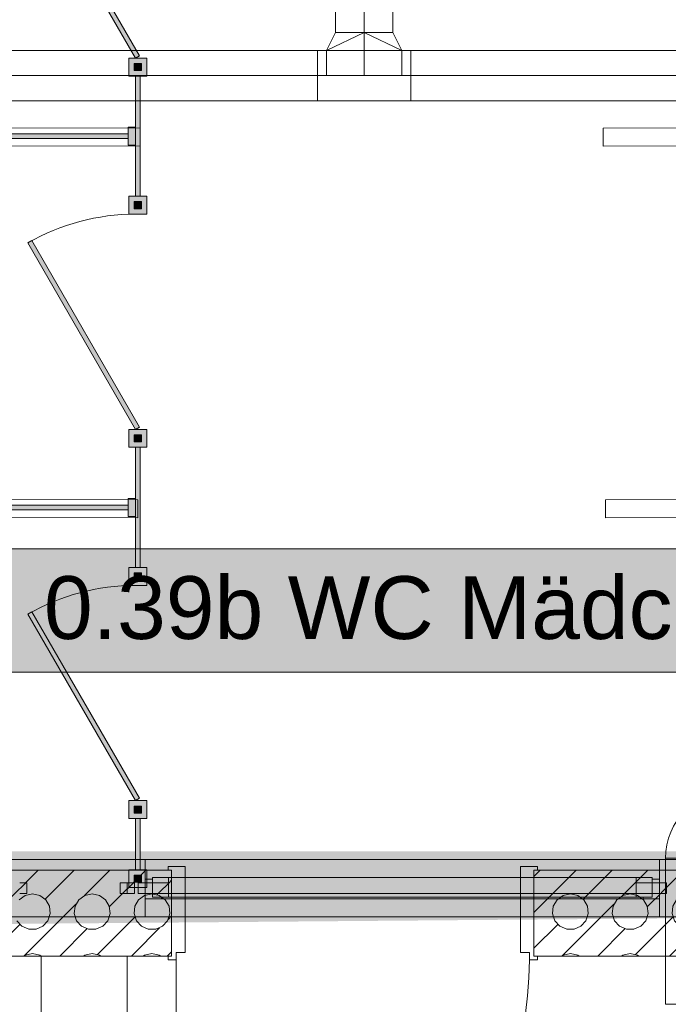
# Model space of a CAD drawing. Header units: metres. Extents: x -79 to 740, y -195 to 69.
# Tile 118 of 200: x 23.18 to 24.99, y 19.96 to 22.7. Entities that reach past the tile are written whole.
import ezdxf
from ezdxf.enums import TextEntityAlignment as Align

# ---------------------------------------------------------------- set-up
doc = ezdxf.new("R2010")
doc.units = ezdxf.units.M
doc.header["$MEASUREMENT"] = 0
doc.linetypes.add('STRICHPUNKT2', pattern=[12.7, 6.35, -3.175, 0, -3.175])
doc.linetypes.add('Wipeout_Contour', pattern=[1, 0, -1])
for name, color, linetype in [('10 Fassade', 7, 'Continuous'), ('10 Wand außen', 7, 'Continuous'), ('70 Entwässerung_Schmutzwasser', 7, 'Continuous'), ('70 Lüftung', 7, 'Continuous'), ('Abbruch_00 Linien_Kreise_Splines', 7, 'Continuous'), ('Abbruch_00 Schraffuren', 7, 'Continuous'), ('Neubau_10 Wand innen', 7, 'Continuous'), ('Neubau_50 Möblierung', 7, 'Continuous'), ('Neubau_80 Raum', 7, 'Continuous')]:
    doc.layers.add(name, color=color, linetype=linetype)
doc.styles.add('ERSTELLTER_STIL_1', font='ARIALN.TTF')
doc.styles.add('ERSTELLTER_STIL_3', font='arial.ttf')
doc.linetypes.add('Abbruch 1', pattern='A,0,[1,995_ARC_240 MEN_GR_EG_2607011.Shx,S=0.001984,R=0,X=0,Y=0],-0.25,0', length=0.25)

# ---------------------------------------------------------------- blocks, each defined once
blk = doc.blocks.new('WC Mädchen_0.39b_46_1', base_point=(35.1695, -12.0819))
at = {"layer": 'Neubau_80 Raum', "linetype": 'Continuous', "lineweight": 0, "true_color": 0x272a1c}
blk.add_hatch(color=250, dxfattribs=at).paths.add_polyline_path([(23.1038, 20.8841), (25.5543, 20.8841), (25.5543, 21.2279), (23.1038, 21.2279)])
at = {"layer": 'Neubau_80 Raum', "color": 7, "linetype": 'Continuous', "lineweight": 9, "flags": 128}
blk.add_lwpolyline([(23.1038, 20.8841), (25.5543, 20.8841), (25.5543, 21.2279), (23.1038, 21.2279)], close=True, dxfattribs=at)
at = {"layer": 'Neubau_80 Raum', "color": 7, "lineweight": 9, "style": 'ERSTELLTER_STIL_3'}
blk.add_attdef('stApartmentId', text='', height=0.175, dxfattribs=at).set_placement((24.329, 21.0645), align=Align.MIDDLE_CENTER)
at = {"layer": 'Neubau_80 Raum', "color": 7, "lineweight": 9}
for tag, height, style, p in [('DUMMY_850', 0.2, 'ERSTELLTER_STIL_1', (36.3867, -10.5422)), ('ROOM_NAME', 0.2, 'ERSTELLTER_STIL_1', (34.0514, -10.6014)), ('ROOM_NUMBER', 0.175, 'ERSTELLTER_STIL_3', (34.2161, -11.1523)), ('measuredNetAreaCode', 0.175, 'ERSTELLTER_STIL_3', (34.2161, -11.6679)), ('perimeterCode', 0.175, 'ERSTELLTER_STIL_3', (34.2161, -12.0116)), ('ceilingHeightCode', 0.175, 'ERSTELLTER_STIL_3', (34.2161, -12.3554)), ('measuredAreaCode', 0.175, 'ERSTELLTER_STIL_3', (34.2161, -12.6991)), ('DUMMY_851', 0.175, 'ERSTELLTER_STIL_3', (35.4127, -12.6991)), ('din277AreaCode', 0.175, 'ERSTELLTER_STIL_3', (35.3593, -13.0429)), ('DUMMY_852', 0.175, 'ERSTELLTER_STIL_3', (34.2161, -13.0429)), ('DUMMY_853', 0.175, 'ERSTELLTER_STIL_3', (34.2161, -13.3866)), ('DUMMY_854', 0.175, 'ERSTELLTER_STIL_3', (35.0255, -13.3866))]:
    blk.add_attdef(tag, text='', height=height, dxfattribs=dict(at, style=style)).set_placement(p, align=Align.TOP_LEFT)
blk = doc.blocks.new('*X631')
at = {"layer": 'Neubau_10 Wand innen', "color": 8, "linetype": 'Continuous', "lineweight": 9}
for p, q in [((23.0951, 20.1951), (23.2328, 20.3328)), ((23.252, 20.252), (23.3328, 20.3328)), ((23.3618, 20.2618), (23.4328, 20.3328)), ((23.5, 20.3), (23.5328, 20.3328)), ((23.4312, 20.2312), (23.5, 20.3)), ((23.5645, 20.2645), (23.6049, 20.3049)), ((23.1963, 20.2623), (23.1795, 20.2501)), ((23.2167, 20.2667), (23.1963, 20.2623)), ((23.237, 20.2623), (23.2167, 20.2667)), ((23.2538, 20.2501), (23.237, 20.2623)), ((23.363, 20.2623), (23.3462, 20.2501)), ((23.3833, 20.2667), (23.363, 20.2623)), ((23.4037, 20.2623), (23.3833, 20.2667)), ((23.4205, 20.2501), (23.4037, 20.2623)), ((23.5297, 20.2623), (23.5128, 20.2501)), ((23.55, 20.2667), (23.5297, 20.2623)), ((23.5703, 20.2623), (23.55, 20.2667)), ((23.5872, 20.2501), (23.5703, 20.2623)), ((23.1951, 20.0951), (23.3382, 20.2382)), ((23.2642, 20.2321), (23.2538, 20.2501)), ((23.2664, 20.2114), (23.2642, 20.2321)), ((23.3358, 20.2321), (23.3336, 20.2114)), ((23.3462, 20.2501), (23.3358, 20.2321)), ((23.4309, 20.2321), (23.4205, 20.2501)), ((23.4331, 20.2114), (23.4309, 20.2321)), ((23.5024, 20.2321), (23.5003, 20.2114)), ((23.5128, 20.2501), (23.5024, 20.2321)), ((23.5976, 20.2321), (23.5872, 20.2501)), ((23.5997, 20.2114), (23.5976, 20.2321)), ((23.26, 20.1917), (23.2664, 20.2114)), ((23.3336, 20.2114), (23.34, 20.1917)), ((23.4266, 20.1917), (23.4331, 20.2114)), ((23.5, 20.2), (23.5022, 20.2022)), ((23.5003, 20.2114), (23.5067, 20.1917)), ((23.5933, 20.1917), (23.5997, 20.2114)), ((23.5951, 20.1951), (23.6049, 20.2049)), ((23.0928, 20.0928), (23.1813, 20.1813)), ((23.1734, 20.1917), (23.1873, 20.1762)), ((23.1873, 20.1762), (23.2063, 20.1678)), ((23.2271, 20.1678), (23.2461, 20.1762)), ((23.2461, 20.1762), (23.26, 20.1917)), ((23.34, 20.1917), (23.3539, 20.1762)), ((23.3539, 20.1762), (23.3729, 20.1678)), ((23.3937, 20.1678), (23.4127, 20.1762)), ((23.3978, 20.0978), (23.5, 20.2)), ((23.4127, 20.1762), (23.4266, 20.1917)), ((23.5067, 20.1917), (23.5206, 20.1762)), ((23.5206, 20.1762), (23.5396, 20.1678)), ((23.5604, 20.1678), (23.5794, 20.1762)), ((23.5794, 20.1762), (23.5933, 20.1917)), ((23.2063, 20.1678), (23.2271, 20.1678)), ((23.2928, 20.0928), (23.3688, 20.1688)), ((23.3729, 20.1678), (23.3937, 20.1678)), ((23.5, 20.1), (23.5715, 20.1715)), ((23.5396, 20.1678), (23.5604, 20.1678)), ((23.1963, 20.0957), (23.1923, 20.0928)), ((23.2167, 20.1), (23.1963, 20.0957)), ((23.237, 20.0957), (23.2167, 20.1)), ((23.241, 20.0928), (23.237, 20.0957)), ((23.363, 20.0957), (23.359, 20.0928)), ((23.3833, 20.1), (23.363, 20.0957)), ((23.4037, 20.0957), (23.3833, 20.1)), ((23.4077, 20.0928), (23.4037, 20.0957)), ((23.4928, 20.0928), (23.5, 20.1)), ((23.5297, 20.0957), (23.5256, 20.0928)), ((23.55, 20.1), (23.5297, 20.0957)), ((23.5703, 20.0957), (23.55, 20.1)), ((23.5744, 20.0928), (23.5703, 20.0957)), ((23.5928, 20.0928), (23.6049, 20.1049))]:
    blk.add_line(p, q, dxfattribs=at)
blk = doc.blocks.new('*X632')
at = {"layer": 'Neubau_10 Wand innen', "color": 8, "linetype": 'Continuous', "lineweight": 9}
for p, q in [((24.6149, 20.3149), (24.6328, 20.3328)), ((24.6149, 20.2149), (24.7328, 20.3328)), ((24.752, 20.252), (24.8328, 20.3328)), ((24.8618, 20.2618), (24.9328, 20.3328)), ((25, 20.3), (25.0328, 20.3328)), ((25.0645, 20.2645), (25.1328, 20.3328)), ((25.0951, 20.1951), (25.2328, 20.3328)), ((25.252, 20.252), (25.3328, 20.3328)), ((25.3618, 20.2618), (25.4328, 20.3328)), ((25.5, 20.3), (25.5328, 20.3328)), ((25.5645, 20.2645), (25.6328, 20.3328)), ((24.9312, 20.2312), (25, 20.3)), ((25.4312, 20.2312), (25.5, 20.3)), ((25.5951, 20.1951), (25.6857, 20.2857)), ((24.6963, 20.2623), (24.6795, 20.2501)), ((24.7167, 20.2667), (24.6963, 20.2623)), ((24.737, 20.2623), (24.7167, 20.2667)), ((24.7538, 20.2501), (24.737, 20.2623)), ((24.863, 20.2623), (24.8462, 20.2501)), ((24.8833, 20.2667), (24.863, 20.2623)), ((24.9037, 20.2623), (24.8833, 20.2667)), ((24.9205, 20.2501), (24.9037, 20.2623)), ((25.0297, 20.2623), (25.0128, 20.2501)), ((25.05, 20.2667), (25.0297, 20.2623)), ((25.0703, 20.2623), (25.05, 20.2667)), ((25.0872, 20.2501), (25.0703, 20.2623)), ((25.1963, 20.2623), (25.1795, 20.2501)), ((25.2167, 20.2667), (25.1963, 20.2623)), ((25.237, 20.2623), (25.2167, 20.2667)), ((25.2538, 20.2501), (25.237, 20.2623)), ((25.363, 20.2623), (25.3462, 20.2501)), ((25.3833, 20.2667), (25.363, 20.2623)), ((25.4037, 20.2623), (25.3833, 20.2667)), ((25.4205, 20.2501), (25.4037, 20.2623)), ((25.5297, 20.2623), (25.5128, 20.2501)), ((25.55, 20.2667), (25.5297, 20.2623)), ((25.5703, 20.2623), (25.55, 20.2667)), ((25.5872, 20.2501), (25.5703, 20.2623)), ((24.6691, 20.2321), (24.6669, 20.2114)), ((24.6795, 20.2501), (24.6691, 20.2321)), ((24.6951, 20.0951), (24.8382, 20.2382)), ((24.7642, 20.2321), (24.7538, 20.2501)), ((24.7664, 20.2114), (24.7642, 20.2321)), ((24.8358, 20.2321), (24.8336, 20.2114)), ((24.8462, 20.2501), (24.8358, 20.2321)), ((24.9309, 20.2321), (24.9205, 20.2501)), ((24.9331, 20.2114), (24.9309, 20.2321)), ((25.0024, 20.2321), (25.0003, 20.2114)), ((25.0128, 20.2501), (25.0024, 20.2321)), ((25.0976, 20.2321), (25.0872, 20.2501)), ((25.0997, 20.2114), (25.0976, 20.2321)), ((25.1691, 20.2321), (25.1669, 20.2114)), ((25.1795, 20.2501), (25.1691, 20.2321)), ((25.1951, 20.0951), (25.3382, 20.2382)), ((25.2642, 20.2321), (25.2538, 20.2501)), ((25.2664, 20.2114), (25.2642, 20.2321)), ((25.3358, 20.2321), (25.3336, 20.2114)), ((25.3462, 20.2501), (25.3358, 20.2321)), ((25.4309, 20.2321), (25.4205, 20.2501)), ((25.4331, 20.2114), (25.4309, 20.2321)), ((25.5024, 20.2321), (25.5003, 20.2114)), ((25.5128, 20.2501), (25.5024, 20.2321)), ((25.5976, 20.2321), (25.5872, 20.2501)), ((25.5997, 20.2114), (25.5976, 20.2321)), ((25.6691, 20.2321), (25.6669, 20.2114)), ((25.6795, 20.2501), (25.6691, 20.2321)), ((25.6858, 20.2547), (25.6795, 20.2501)), ((24.6669, 20.2114), (24.6734, 20.1917)), ((24.76, 20.1917), (24.7664, 20.2114)), ((24.8336, 20.2114), (24.84, 20.1917)), ((24.9266, 20.1917), (24.9331, 20.2114)), ((25, 20.2), (25.0022, 20.2022)), ((25.0003, 20.2114), (25.0067, 20.1917)), ((25.0933, 20.1917), (25.0997, 20.2114)), ((25.1669, 20.2114), (25.1734, 20.1917)), ((25.26, 20.1917), (25.2664, 20.2114)), ((25.3336, 20.2114), (25.34, 20.1917)), ((25.4266, 20.1917), (25.4331, 20.2114)), ((25.5, 20.2), (25.5022, 20.2022)), ((25.5003, 20.2114), (25.5067, 20.1917)), ((25.5933, 20.1917), (25.5997, 20.2114)), ((25.6669, 20.2114), (25.6734, 20.1917)), ((24.6149, 20.1149), (24.6813, 20.1813)), ((24.6734, 20.1917), (24.6873, 20.1762)), ((24.6873, 20.1762), (24.7063, 20.1678)), ((24.7271, 20.1678), (24.7461, 20.1762)), ((24.7461, 20.1762), (24.76, 20.1917)), ((24.84, 20.1917), (24.8539, 20.1762)), ((24.8539, 20.1762), (24.8729, 20.1678)), ((24.8937, 20.1678), (24.9127, 20.1762)), ((24.8978, 20.0978), (25, 20.2)), ((24.9127, 20.1762), (24.9266, 20.1917)), ((25.0067, 20.1917), (25.0206, 20.1762)), ((25.0206, 20.1762), (25.0396, 20.1678)), ((25.0604, 20.1678), (25.0794, 20.1762)), ((25.0794, 20.1762), (25.0933, 20.1917)), ((25.0928, 20.0928), (25.1813, 20.1813)), ((25.1734, 20.1917), (25.1873, 20.1762)), ((25.1873, 20.1762), (25.2063, 20.1678)), ((25.2271, 20.1678), (25.2461, 20.1762)), ((25.2461, 20.1762), (25.26, 20.1917)), ((25.34, 20.1917), (25.3539, 20.1762)), ((25.3539, 20.1762), (25.3729, 20.1678)), ((25.3937, 20.1678), (25.4127, 20.1762)), ((25.3978, 20.0978), (25.5, 20.2)), ((25.4127, 20.1762), (25.4266, 20.1917)), ((25.5067, 20.1917), (25.5206, 20.1762)), ((25.5206, 20.1762), (25.5396, 20.1678)), ((25.5604, 20.1678), (25.5794, 20.1762)), ((25.5794, 20.1762), (25.5933, 20.1917)), ((25.5928, 20.0928), (25.6813, 20.1813)), ((25.6734, 20.1917), (25.686, 20.1777)), ((24.7063, 20.1678), (24.7271, 20.1678)), ((24.7928, 20.0928), (24.8688, 20.1688)), ((24.8729, 20.1678), (24.8937, 20.1678)), ((25, 20.1), (25.0715, 20.1715)), ((25.0396, 20.1678), (25.0604, 20.1678)), ((25.2063, 20.1678), (25.2271, 20.1678)), ((25.2928, 20.0928), (25.3688, 20.1688)), ((25.3729, 20.1678), (25.3937, 20.1678)), ((25.5, 20.1), (25.5715, 20.1715)), ((25.5396, 20.1678), (25.5604, 20.1678)), ((24.6963, 20.0957), (24.6923, 20.0928)), ((24.7167, 20.1), (24.6963, 20.0957)), ((24.737, 20.0957), (24.7167, 20.1)), ((24.741, 20.0928), (24.737, 20.0957)), ((24.863, 20.0957), (24.859, 20.0928)), ((24.8833, 20.1), (24.863, 20.0957)), ((24.9037, 20.0957), (24.8833, 20.1)), ((24.9077, 20.0928), (24.9037, 20.0957)), ((24.9928, 20.0928), (25, 20.1)), ((25.0297, 20.0957), (25.0256, 20.0928)), ((25.05, 20.1), (25.0297, 20.0957)), ((25.0703, 20.0957), (25.05, 20.1)), ((25.0744, 20.0928), (25.0703, 20.0957)), ((25.1963, 20.0957), (25.1923, 20.0928)), ((25.2167, 20.1), (25.1963, 20.0957)), ((25.237, 20.0957), (25.2167, 20.1)), ((25.241, 20.0928), (25.237, 20.0957)), ((25.363, 20.0957), (25.359, 20.0928)), ((25.3833, 20.1), (25.363, 20.0957)), ((25.4037, 20.0957), (25.3833, 20.1)), ((25.4077, 20.0928), (25.4037, 20.0957)), ((25.4928, 20.0928), (25.5, 20.1)), ((25.5297, 20.0957), (25.5256, 20.0928)), ((25.55, 20.1), (25.5297, 20.0957)), ((25.5703, 20.0957), (25.55, 20.1)), ((25.5744, 20.0928), (25.5703, 20.0957))]:
    blk.add_line(p, q, dxfattribs=at)
blk = doc.blocks.new('Blockrahmentür 1-Fl 27_29')
at = {"layer": 'Neubau_10 Wand innen', "color": 7, "linetype": 'Continuous', "lineweight": 13}
for p, q in [((0.4925, -0.01), (0.4925, 0.975)), ((-0.4925, -0.01), (-0.515, -0.01)), ((-0.515, -0.01), (-0.515, -0.02)), ((-0.515, -0.02), (-0.505, -0.02)), ((-0.505, -0.02), (-0.505, -0.26)), ((-0.4925, -0.03), (-0.4925, -0.01)), ((0.4925, -0.03), (0.4925, -0.01)), ((0.4925, -0.01), (0.515, -0.01)), ((0.515, -0.02), (0.505, -0.02)), ((0.505, -0.02), (0.505, -0.26)), ((0.515, -0.01), (0.515, -0.02)), ((-0.4675, -0.03), (-0.4925, -0.03)), ((-0.4675, -0.27), (-0.4675, -0.03)), ((0.4675, -0.27), (0.4675, -0.03)), ((0.4675, -0.03), (0.4925, -0.03)), ((-0.505, -0.26), (-0.515, -0.26)), ((-0.515, -0.26), (-0.515, -0.27)), ((-0.515, -0.27), (-0.4675, -0.27)), ((0.515, -0.27), (0.4675, -0.27)), ((0.505, -0.26), (0.515, -0.26)), ((0.515, -0.26), (0.515, -0.27))]:
    blk.add_line(p, q, dxfattribs=at)
at = {"layer": 'Neubau_10 Wand innen', "color": 7, "linetype": 'Continuous', "lineweight": 9}
for p, q in [((-0.505, -0.26), (-0.505, -0.02)), ((-0.505, -0.26), (-0.505, -0.02)), ((0.505, -0.26), (0.505, -0.02)), ((0.505, -0.26), (0.505, -0.02))]:
    blk.add_line(p, q, dxfattribs=at)
blk.add_arc((0.4925, -0.01), 0.985, 90, 180, dxfattribs=at)
blk = doc.blocks.new('WC-Trennwand - Nische - GSDE[275]_1', base_point=(23.5106, 20.3089))
at = {"layer": 'Neubau_50 Möblierung', "linetype": 'Continuous', "lineweight": 0, "true_color": 0xffffff}
for points in [[(23.5041, 22.5964), (23.5154, 22.6029), (23.2154, 23.1225), (23.2041, 23.116)], [(23.5356, 22.5464), (23.5356, 22.5964), (23.4856, 22.5964), (23.4856, 22.5464)], [(23.5206, 22.5614), (23.5206, 22.5814), (23.5006, 22.5814), (23.5006, 22.5614)], [(23.5171, 22.2114), (23.5171, 22.5464), (23.5041, 22.5464), (23.5041, 22.2114)], [(23.5041, 22.3539), (23.5041, 22.4039), (23.4841, 22.4039), (23.4841, 22.3539)], [(23.4841, 22.3854), (21.7826, 22.3854), (21.7826, 22.3724), (23.4841, 22.3724)], [(23.5356, 22.1614), (23.5356, 22.2114), (23.4856, 22.2114), (23.4856, 22.1614)], [(23.5206, 22.1764), (23.5206, 22.1964), (23.5006, 22.1964), (23.5006, 22.1764)], [(23.5041, 21.5614), (23.5154, 21.5679), (23.2154, 22.0875), (23.2041, 22.081)], [(23.5356, 21.5114), (23.5356, 21.5614), (23.4856, 21.5614), (23.4856, 21.5114)], [(23.5206, 21.5264), (23.5206, 21.5464), (23.5006, 21.5464), (23.5006, 21.5264)], [(23.5171, 21.1764), (23.5171, 21.5114), (23.5041, 21.5114), (23.5041, 21.1764)], [(23.5041, 21.3189), (23.5041, 21.3689), (23.4841, 21.3689), (23.4841, 21.3189)], [(23.4841, 21.3504), (21.7826, 21.3504), (21.7826, 21.3374), (23.4841, 21.3374)], [(23.5356, 21.1264), (23.5356, 21.1764), (23.4856, 21.1764), (23.4856, 21.1264)], [(23.5206, 21.1414), (23.5206, 21.1614), (23.5006, 21.1614), (23.5006, 21.1414)], [(23.5041, 20.5264), (23.5154, 20.5329), (23.2154, 21.0525), (23.2041, 21.046)], [(23.5356, 20.4764), (23.5356, 20.5264), (23.4856, 20.5264), (23.4856, 20.4764)], [(23.5206, 20.4914), (23.5206, 20.5114), (23.5006, 20.5114), (23.5006, 20.4914)], [(23.5171, 20.3339), (23.5171, 20.4764), (23.5041, 20.4764), (23.5041, 20.3339)], [(23.5356, 20.2839), (23.5356, 20.3339), (23.4856, 20.3339), (23.4856, 20.2839)], [(23.5206, 20.2989), (23.5206, 20.3189), (23.5006, 20.3189), (23.5006, 20.2989)]]:
    blk.add_hatch(color=7, dxfattribs=at).paths.add_polyline_path(points)
at = {"layer": 'Neubau_50 Möblierung', "color": 8, "linetype": 'Continuous', "lineweight": 18, "flags": 128}
for points in [[(23.5041, 22.5964), (23.5154, 22.6029), (23.2154, 23.1225), (23.2041, 23.116)], [(23.5356, 22.5464), (23.5356, 22.5964), (23.4856, 22.5964), (23.4856, 22.5464)], [(23.5206, 22.5614), (23.5206, 22.5814), (23.5006, 22.5814), (23.5006, 22.5614)], [(23.5171, 22.2114), (23.5171, 22.5464), (23.5041, 22.5464), (23.5041, 22.2114)], [(23.5041, 22.3539), (23.5041, 22.4039), (23.4841, 22.4039), (23.4841, 22.3539)], [(23.4841, 22.3854), (21.7826, 22.3854), (21.7826, 22.3724), (23.4841, 22.3724)], [(23.5356, 22.1614), (23.5356, 22.2114), (23.4856, 22.2114), (23.4856, 22.1614)], [(23.5206, 22.1764), (23.5206, 22.1964), (23.5006, 22.1964), (23.5006, 22.1764)], [(23.5041, 21.5614), (23.5154, 21.5679), (23.2154, 22.0875), (23.2041, 22.081)], [(23.5356, 21.5114), (23.5356, 21.5614), (23.4856, 21.5614), (23.4856, 21.5114)], [(23.5206, 21.5264), (23.5206, 21.5464), (23.5006, 21.5464), (23.5006, 21.5264)], [(23.5171, 21.1764), (23.5171, 21.5114), (23.5041, 21.5114), (23.5041, 21.1764)], [(23.5041, 21.3189), (23.5041, 21.3689), (23.4841, 21.3689), (23.4841, 21.3189)], [(23.4841, 21.3504), (21.7826, 21.3504), (21.7826, 21.3374), (23.4841, 21.3374)], [(23.5356, 21.1264), (23.5356, 21.1764), (23.4856, 21.1764), (23.4856, 21.1264)], [(23.5206, 21.1414), (23.5206, 21.1614), (23.5006, 21.1614), (23.5006, 21.1414)], [(23.5041, 20.5264), (23.5154, 20.5329), (23.2154, 21.0525), (23.2041, 21.046)], [(23.5356, 20.4764), (23.5356, 20.5264), (23.4856, 20.5264), (23.4856, 20.4764)], [(23.5206, 20.4914), (23.5206, 20.5114), (23.5006, 20.5114), (23.5006, 20.4914)], [(23.5171, 20.3339), (23.5171, 20.4764), (23.5041, 20.4764), (23.5041, 20.3339)], [(23.5356, 20.2839), (23.5356, 20.3339), (23.4856, 20.3339), (23.4856, 20.2839)], [(23.5206, 20.2989), (23.5206, 20.3189), (23.5006, 20.3189), (23.5006, 20.2989)]]:
    blk.add_lwpolyline(points, close=True, dxfattribs=at)
at = {"layer": 'Neubau_50 Möblierung', "color": 8, "linetype": 'Continuous', "lineweight": 18}
for centre in [(23.5041, 21.5614), (23.5041, 20.5264)]:
    blk.add_arc(centre, 0.6, 90, 120, dxfattribs=at)

msp = doc.modelspace()

# ---------------------------------------------------------------- linework, layer by layer
at = {"layer": '10 Fassade', "color": 7, "linetype": 'Continuous', "lineweight": 13}
for p, q in [((23.4813, 20.3622), (23.1813, 20.3622)), ((23.4813, 20.3622), (23.1813, 20.3622)), ((23.4813, 20.2022), (23.1813, 20.2022)), ((23.4813, 20.2022), (23.1813, 20.2022))]:
    msp.add_line(p, q, dxfattribs=at)
at = {"layer": '10 Wand außen', "color": 7, "linetype": 'Continuous', "lineweight": 9, "flags": 128}
for points in [[(23.4813, 20.0928), (23.2413, 20.0928)], [(23.2413, 20.0928), (23.2413, 16.9419)], [(23.4813, 16.9419), (23.4813, 20.0928)]]:
    msp.add_lwpolyline(points, dxfattribs=at)
at = {"layer": '70 Lüftung', "color": 2, "linetype": 'Continuous', "lineweight": 18}
for p, q in [((24.0616, 22.7625), (24.0616, 22.6675)), ((24.2216, 22.6675), (24.2216, 22.7625)), ((24.0616, 22.6675), (24.0366, 22.6175)), ((24.1416, 22.6675), (24.0366, 22.6175)), ((24.0723, 22.6675), (24.0616, 22.6675)), ((24.0616, 22.6675), (24.1085, 22.6675)), ((24.0723, 22.6675), (24.1016, 22.6675)), ((24.1016, 22.6675), (24.1416, 22.6675)), ((24.1085, 22.6675), (24.1747, 22.6675)), ((24.1416, 22.6675), (24.2466, 22.6175)), ((24.1416, 22.6675), (24.1816, 22.6675)), ((24.1747, 22.6675), (24.2216, 22.6675)), ((24.1816, 22.6675), (24.2109, 22.6675)), ((24.2109, 22.6675), (24.2216, 22.6675)), ((24.2216, 22.6675), (24.2466, 22.6175)), ((24.0116, 22.6175), (22.9596, 22.6175)), ((24.2716, 22.6175), (24.0116, 22.6175)), ((24.0116, 22.6175), (24.0116, 22.5765)), ((24.0116, 22.6175), (24.0116, 22.5765)), ((24.0366, 22.6175), (24.2466, 22.6175)), ((24.0366, 22.5475), (24.0366, 22.6175)), ((24.0366, 22.6151), (24.0366, 22.6175)), ((24.2466, 22.5475), (24.2466, 22.6175)), ((24.2466, 22.6151), (24.2466, 22.6175)), ((24.2716, 22.6175), (24.2716, 22.5765)), ((25.2941, 22.6175), (24.2716, 22.6175)), ((24.2716, 22.6175), (24.2716, 22.5765)), ((24.0366, 22.6081), (24.0366, 22.6151)), ((24.0366, 22.597), (24.0366, 22.6081)), ((24.0366, 22.5825), (24.0366, 22.597)), ((24.2466, 22.6081), (24.2466, 22.6151)), ((24.2466, 22.597), (24.2466, 22.6081)), ((24.2466, 22.5825), (24.2466, 22.597)), ((24.0116, 22.5765), (24.0116, 22.5185)), ((24.0116, 22.5765), (24.0116, 22.5185)), ((24.0366, 22.5656), (24.0366, 22.5825)), ((24.0366, 22.5475), (24.0366, 22.5656)), ((24.2466, 22.5656), (24.2466, 22.5825)), ((24.2466, 22.5475), (24.2466, 22.5656)), ((24.2716, 22.5765), (24.2716, 22.5185)), ((24.2716, 22.5765), (24.2716, 22.5185)), ((24.0366, 22.5475), (24.2466, 22.5475)), ((24.0116, 22.5185), (24.0116, 22.4775)), ((24.0116, 22.5185), (24.0116, 22.4775)), ((24.2716, 22.5185), (24.2716, 22.4775)), ((24.2716, 22.5185), (24.2716, 22.4775)), ((22.9596, 22.4775), (24.0116, 22.4775)), ((24.0116, 22.4775), (24.2716, 22.4775)), ((24.2716, 22.4775), (25.2941, 22.4775)), ((25.1068, 20.3656), (24.9818, 20.3656)), ((25.0184, 20.3656), (24.9818, 20.3656)), ((25.1068, 19.9586), (24.9818, 19.9586)), ((25.0184, 19.9586), (24.9818, 19.9586))]:
    msp.add_line(p, q, dxfattribs=at)
at = {"layer": '70 Lüftung', "color": 2, "linetype": 'STRICHPUNKT2', "lineweight": 18}
for p, q in [((24.1416, 22.6675), (24.1416, 22.7625)), ((24.1416, 22.5475), (24.1416, 22.6675)), ((24.0116, 22.5475), (22.9596, 22.5475)), ((24.0116, 22.5475), (24.2716, 22.5475)), ((25.2941, 22.5475), (24.2716, 22.5475))]:
    msp.add_line(p, q, dxfattribs=at)
at = {"layer": '70 Lüftung', "color": 2, "linetype": 'Continuous', "lineweight": 18}
msp.add_arc((25.1693, 20.3656), 0.1875, 90, 180, dxfattribs=at)
at = {"layer": 'Neubau_10 Wand innen', "color": 7, "linetype": 'Continuous', "lineweight": 9, "flags": 128}
for points in [[(23.5172, 22.4011), (21.7513, 22.4043)], [(23.5171, 22.3511), (23.5172, 22.4011)], [(26.5677, 22.4043), (24.8081, 22.4011)], [(24.8081, 22.4011), (24.8082, 22.3511)], [(21.7513, 22.3543), (23.5171, 22.3511)], [(24.8082, 22.3511), (26.5677, 22.3543)], [(23.5108, 21.3649), (21.7327, 21.3684)], [(23.5107, 21.3149), (23.5108, 21.3649)], [(26.5926, 21.3684), (24.8145, 21.3649)], [(24.8145, 21.3649), (24.8146, 21.3149)], [(21.7326, 21.3184), (23.5107, 21.3149)], [(24.8146, 21.3149), (26.5927, 21.3184)], [(20.7313, 20.0928), (23.6049, 20.0928)], [(24.6149, 20.0928), (25.6862, 20.0928)]]:
    msp.add_lwpolyline(points, dxfattribs=at)

# ---------------------------------------------------------------- wipeouts: each hides what was drawn before it
at = {"color": 254, "linetype": 'Wipeout_Contour', "lineweight": 0, "ltscale": 127.029035}
msp.add_wipeout([(23.8263, 20.2972), (24.9647, 20.2972), (24.9647, 20.3622), (23.8263, 20.3622)], dxfattribs=at).dxf.layer = '10 Fassade'
at = {"color": 254, "linetype": 'Wipeout_Contour', "lineweight": 0, "ltscale": 123.221542}
msp.add_wipeout([(23.1613, 20.2972), (23.1613, 20.2672), (23.2013, 20.2672), (23.2013, 20.2972)], dxfattribs=at).dxf.layer = '10 Fassade'
at = {"color": 254, "linetype": 'Wipeout_Contour', "lineweight": 0, "ltscale": 124.127068}
msp.add_wipeout([(23.4613, 20.2972), (23.4613, 20.2672), (23.5013, 20.2672), (23.5013, 20.2972)], dxfattribs=at).dxf.layer = '10 Fassade'

# ---------------------------------------------------------------- next in the draw order: linework, layer by layer
at = {"layer": '10 Fassade', "color": 7, "linetype": 'Continuous', "lineweight": 13}
for p, q in [((25.0147, 20.3622), (24.9647, 20.3622)), ((23.2013, 20.2972), (23.1813, 20.2972)), ((23.2013, 20.2972), (23.2013, 20.2672)), ((23.4613, 20.2972), (23.4613, 20.2672)), ((23.4813, 20.2972), (23.4613, 20.2972)), ((23.2013, 20.2672), (23.1813, 20.2672)), ((23.4813, 20.2672), (23.4613, 20.2672))]:
    msp.add_line(p, q, dxfattribs=at)
at = {"layer": '10 Fassade', "color": 7, "linetype": 'Continuous', "lineweight": 9, "flags": 128}
msp.add_lwpolyline([(23.4813, 20.2672), (23.4813, 20.2972)], dxfattribs=at)

# ---------------------------------------------------------------- next in the draw order: wipeouts: each hides what was drawn before it
at = {"color": 254, "linetype": 'Wipeout_Contour', "lineweight": 0, "ltscale": 126.907985}
msp.add_wipeout([(23.8263, 20.2972), (23.8263, 20.2672), (24.9647, 20.2672), (24.9647, 20.2972)], dxfattribs=at).dxf.layer = '10 Fassade'

# ---------------------------------------------------------------- next in the draw order: wipeouts: each hides what was drawn before it
at = {"color": 254, "linetype": 'Wipeout_Contour', "lineweight": 0, "ltscale": 124.845609}
msp.add_wipeout([(23.5313, 20.2972), (23.8263, 20.2972), (23.8263, 20.3622), (23.5313, 20.3622)], dxfattribs=at).dxf.layer = '10 Fassade'
at = {"color": 254, "linetype": 'Wipeout_Contour', "lineweight": 0, "ltscale": 123.221542}
msp.add_wipeout([(23.1613, 20.2972), (23.1613, 20.2672), (23.2013, 20.2672), (23.2013, 20.2972)], dxfattribs=at).dxf.layer = '10 Fassade'
at = {"color": 254, "linetype": 'Wipeout_Contour', "lineweight": 0, "ltscale": 126.78608}
msp.add_wipeout([(24.9647, 20.2672), (23.8263, 20.2672), (23.8263, 20.2022), (24.9647, 20.2022)], dxfattribs=at).dxf.layer = '10 Fassade'

# ---------------------------------------------------------------- next in the draw order: linework, layer by layer
at = {"layer": '10 Fassade', "color": 7, "linetype": 'Continuous', "lineweight": 13}
for p, q in [((23.5313, 20.3622), (23.4813, 20.3622)), ((23.2013, 20.2972), (23.1813, 20.2972)), ((23.2013, 20.2972), (23.2013, 20.2672)), ((23.2013, 20.2672), (23.1813, 20.2672)), ((25.0147, 20.2022), (24.9647, 20.2022))]:
    msp.add_line(p, q, dxfattribs=at)
at = {"layer": '10 Fassade', "color": 7, "linetype": 'Continuous', "lineweight": 9, "flags": 128}
msp.add_lwpolyline([(23.5313, 20.3622), (23.8263, 20.3622), (24.9647, 20.3622)], dxfattribs=at)

# ---------------------------------------------------------------- next in the draw order: wipeouts: each hides what was drawn before it
at = {"color": 254, "linetype": 'Wipeout_Contour', "lineweight": 0, "ltscale": 124.722459}
msp.add_wipeout([(23.5313, 20.2972), (23.5313, 20.2672), (23.8263, 20.2672), (23.8263, 20.2972)], dxfattribs=at).dxf.layer = '10 Fassade'
at = {"color": 254, "linetype": 'Wipeout_Contour', "lineweight": 0, "ltscale": 128.714474}
msp.add_wipeout([(24.9647, 20.2972), (24.9647, 20.2732), (24.9847, 20.2732), (24.9847, 20.2972)], dxfattribs=at).dxf.layer = '10 Fassade'

# ---------------------------------------------------------------- next in the draw order: linework, layer by layer
at = {"layer": '10 Fassade', "color": 7, "linetype": 'Continuous', "lineweight": 13}
for p in [(24.9647, 20.3622), (24.9847, 20.2972)]:
    msp.add_line(p, (24.9647, 20.2972), dxfattribs=at)

# ---------------------------------------------------------------- next in the draw order: wipeouts: each hides what was drawn before it
at = {"color": 254, "linetype": 'Wipeout_Contour', "lineweight": 0, "ltscale": 124.598428}
msp.add_wipeout([(23.8263, 20.2672), (23.5313, 20.2672), (23.5313, 20.2022), (23.8263, 20.2022)], dxfattribs=at).dxf.layer = '10 Fassade'
at = {"color": 254, "linetype": 'Wipeout_Contour', "lineweight": 0, "ltscale": 128.676928}
msp.add_wipeout([(24.9647, 20.2672), (24.9847, 20.2672), (24.9847, 20.2732), (24.9647, 20.2732)], dxfattribs=at).dxf.layer = '10 Fassade'

# ---------------------------------------------------------------- next in the draw order: linework, layer by layer
at = {"layer": '10 Fassade', "color": 7, "linetype": 'Continuous', "lineweight": 13}
for p, q in [((24.9847, 20.2972), (24.9847, 20.2672)), ((24.9647, 20.2672), (24.9647, 20.2022)), ((24.9847, 20.2672), (24.9647, 20.2672)), ((23.5313, 20.2022), (23.4813, 20.2022))]:
    msp.add_line(p, q, dxfattribs=at)
at = {"layer": '10 Fassade', "color": 7, "linetype": 'Continuous', "lineweight": 9, "flags": 128}
for points in [[(24.9647, 20.2972), (24.9647, 20.2672)], [(23.5313, 20.2022), (23.8263, 20.2022), (24.9647, 20.2022)]]:
    msp.add_lwpolyline(points, dxfattribs=at)

# ---------------------------------------------------------------- next in the draw order: wipeouts: each hides what was drawn before it
at = {"color": 254, "linetype": 'Wipeout_Contour', "lineweight": 0, "ltscale": 124.25642}
msp.add_wipeout([(23.5113, 20.2972), (23.5113, 20.2732), (23.5313, 20.2732), (23.5313, 20.2972)], dxfattribs=at).dxf.layer = '10 Fassade'

# ---------------------------------------------------------------- next in the draw order: linework, layer by layer
at = {"layer": '10 Fassade', "color": 7, "linetype": 'Continuous', "lineweight": 13}
for p, q in [((23.5313, 20.3622), (23.5313, 20.2972)), ((23.5013, 20.2972), (23.4813, 20.2972)), ((23.5313, 20.2972), (23.5113, 20.2972))]:
    msp.add_line(p, q, dxfattribs=at)
at = {"layer": '10 Fassade', "color": 7, "linetype": 'Continuous', "lineweight": 9, "flags": 128}
msp.add_lwpolyline([(24.9647, 20.2972), (23.8263, 20.2972), (23.5313, 20.2972)], dxfattribs=at)

# ---------------------------------------------------------------- next in the draw order: wipeouts: each hides what was drawn before it
at = {"color": 254, "linetype": 'Wipeout_Contour', "lineweight": 0, "ltscale": 124.217529}
msp.add_wipeout([(23.5113, 20.2672), (23.5313, 20.2672), (23.5313, 20.2732), (23.5113, 20.2732)], dxfattribs=at).dxf.layer = '10 Fassade'

# ---------------------------------------------------------------- next in the draw order: linework, layer by layer
at = {"layer": '10 Fassade', "color": 7, "linetype": 'Continuous', "lineweight": 13}
for p, q in [((23.5013, 20.2972), (23.5013, 20.2672)), ((23.5113, 20.2972), (23.5113, 20.2672)), ((23.5013, 20.2672), (23.4813, 20.2672)), ((23.5313, 20.2672), (23.5113, 20.2672)), ((23.5313, 20.2672), (23.5313, 20.2022))]:
    msp.add_line(p, q, dxfattribs=at)
at = {"layer": '10 Fassade', "color": 7, "linetype": 'Continuous', "lineweight": 9, "flags": 128}
msp.add_lwpolyline([(23.5013, 20.2672), (23.5013, 20.2972), (23.4613, 20.2972), (23.4613, 20.2672)], close=True, dxfattribs=at)
for points in [[(23.5313, 20.2672), (23.5313, 20.2972)], [(24.9647, 20.2672), (23.8263, 20.2672), (23.5313, 20.2672)]]:
    msp.add_lwpolyline(points, dxfattribs=at)

# ---------------------------------------------------------------- next in the draw order: wipeouts: each hides what was drawn before it
at = {"color": 254, "linetype": 'Wipeout_Contour', "lineweight": 0, "ltscale": 126.46103}
msp.add_wipeout([(24.8997, 20.2572), (24.8997, 20.3122), (23.5963, 20.3122), (23.5963, 20.2572)], dxfattribs=at).dxf.layer = '10 Fassade'
at = {"color": 254, "linetype": 'Wipeout_Contour', "lineweight": 0, "ltscale": 124.127068}
msp.add_wipeout([(23.4613, 20.2972), (23.4613, 20.2672), (23.5013, 20.2672), (23.5013, 20.2972)], dxfattribs=at).dxf.layer = '10 Fassade'

# ---------------------------------------------------------------- next in the draw order: linework, layer by layer
at = {"layer": '10 Fassade', "color": 7, "linetype": 'Continuous', "lineweight": 13}
for p, q in [((24.8997, 20.3122), (23.5963, 20.3122)), ((23.4613, 20.2972), (23.4613, 20.2672)), ((23.4813, 20.2972), (23.4613, 20.2972)), ((23.4813, 20.2672), (23.4613, 20.2672))]:
    msp.add_line(p, q, dxfattribs=at)
at = {"layer": '10 Fassade', "color": 7, "linetype": 'Continuous', "lineweight": 13, "flags": 128}
msp.add_lwpolyline([(23.4813, 20.2672), (23.4813, 20.2972)], dxfattribs=at)

# ---------------------------------------------------------------- next in the draw order: wipeouts: each hides what was drawn before it
at = {"color": 254, "linetype": 'Wipeout_Contour', "lineweight": 0, "ltscale": 126.384874}
msp.add_wipeout([(23.5763, 20.2522), (24.9197, 20.2522), (24.9197, 20.2572), (23.5763, 20.2572)], dxfattribs=at).dxf.layer = '10 Fassade'

# ---------------------------------------------------------------- next in the draw order: linework, layer by layer
at = {"layer": '10 Fassade', "color": 7, "linetype": 'Continuous', "lineweight": 13}
for p, q in [((24.8997, 20.2672), (23.5963, 20.2672)), ((23.5963, 20.2572), (24.8997, 20.2572))]:
    msp.add_line(p, q, dxfattribs=at)
at = {"layer": '10 Fassade', "color": 7, "linetype": 'Continuous', "lineweight": 13, "flags": 128}
for points in [[(23.5513, 20.2572), (23.5963, 20.2572), (23.5963, 20.3122), (23.5513, 20.3122)], [(24.9447, 20.3122), (24.8997, 20.3122), (24.8997, 20.2572), (24.9447, 20.2572)], [(23.5313, 20.2522), (23.5763, 20.2522), (23.5763, 20.2572), (23.5513, 20.2572), (23.5513, 20.3072), (23.5313, 20.3072)], [(24.9647, 20.3072), (24.9447, 20.3072), (24.9447, 20.2572), (24.9197, 20.2572), (24.9197, 20.2522), (24.9647, 20.2522)], [(23.5763, 20.2522), (24.9197, 20.2522), (24.9197, 20.2572), (23.5763, 20.2572)]]:
    msp.add_lwpolyline(points, close=True, dxfattribs=at)

# ---------------------------------------------------------------- next in the draw order: wipeouts: each hides what was drawn before it
at = {"color": 254, "linetype": 'Wipeout_Contour', "lineweight": 0, "ltscale": 127.029035}
msp.add_wipeout([(23.8263, 20.2972), (24.9647, 20.2972), (24.9647, 20.3622), (23.8263, 20.3622)], dxfattribs=at).dxf.layer = '10 Fassade'

# ---------------------------------------------------------------- next in the draw order: linework, layer by layer
at = {"layer": '10 Fassade', "color": 7, "linetype": 'Continuous', "lineweight": 13}
msp.add_line((25.0147, 20.3622), (24.9647, 20.3622), dxfattribs=at)
at = {"layer": 'Neubau_10 Wand innen', "color": 7, "linetype": 'Continuous', "lineweight": 9, "flags": 128}
msp.add_lwpolyline([(25.6856, 20.3328), (24.6149, 20.3328)], dxfattribs=at)

# ---------------------------------------------------------------- next in the draw order: wipeouts: each hides what was drawn before it
at = {"color": 254, "linetype": 'Wipeout_Contour', "lineweight": 0, "ltscale": 126.907985}
msp.add_wipeout([(23.8263, 20.2972), (23.8263, 20.2672), (24.9647, 20.2672), (24.9647, 20.2972)], dxfattribs=at).dxf.layer = '10 Fassade'

# ---------------------------------------------------------------- next in the draw order: wipeouts: each hides what was drawn before it
at = {"color": 254, "linetype": 'Wipeout_Contour', "lineweight": 0, "ltscale": 124.845609}
msp.add_wipeout([(23.5313, 20.2972), (23.8263, 20.2972), (23.8263, 20.3622), (23.5313, 20.3622)], dxfattribs=at).dxf.layer = '10 Fassade'
at = {"color": 254, "linetype": 'Wipeout_Contour', "lineweight": 0, "ltscale": 126.78608}
msp.add_wipeout([(24.9647, 20.2672), (23.8263, 20.2672), (23.8263, 20.2022), (24.9647, 20.2022)], dxfattribs=at).dxf.layer = '10 Fassade'

# ---------------------------------------------------------------- next in the draw order: linework, layer by layer
at = {"layer": '10 Fassade', "color": 7, "linetype": 'Continuous', "lineweight": 13}
for p, q in [((23.5313, 20.3622), (23.4813, 20.3622)), ((25.0147, 20.2022), (24.9647, 20.2022))]:
    msp.add_line(p, q, dxfattribs=at)
at = {"layer": '10 Fassade', "color": 7, "linetype": 'Continuous', "lineweight": 13, "flags": 128}
msp.add_lwpolyline([(23.5313, 20.3622), (23.8263, 20.3622), (24.9647, 20.3622)], dxfattribs=at)
at = {"layer": 'Neubau_10 Wand innen', "color": 7, "linetype": 'Continuous', "lineweight": 9, "flags": 128}
msp.add_lwpolyline([(23.6049, 20.3328), (21.7513, 20.3328)], dxfattribs=at)

# ---------------------------------------------------------------- next in the draw order: wipeouts: each hides what was drawn before it
at = {"color": 254, "linetype": 'Wipeout_Contour', "lineweight": 0, "ltscale": 124.722459}
msp.add_wipeout([(23.5313, 20.2972), (23.5313, 20.2672), (23.8263, 20.2672), (23.8263, 20.2972)], dxfattribs=at).dxf.layer = '10 Fassade'
at = {"color": 254, "linetype": 'Wipeout_Contour', "lineweight": 0, "ltscale": 128.714474}
msp.add_wipeout([(24.9647, 20.2972), (24.9647, 20.2732), (24.9847, 20.2732), (24.9847, 20.2972)], dxfattribs=at).dxf.layer = '10 Fassade'

# ---------------------------------------------------------------- next in the draw order: linework, layer by layer
at = {"layer": '10 Fassade', "color": 7, "linetype": 'Continuous', "lineweight": 13}
for p in [(24.9647, 20.3622), (24.9847, 20.2972)]:
    msp.add_line(p, (24.9647, 20.2972), dxfattribs=at)

# ---------------------------------------------------------------- next in the draw order: wipeouts: each hides what was drawn before it
at = {"color": 254, "linetype": 'Wipeout_Contour', "lineweight": 0, "ltscale": 124.598428}
msp.add_wipeout([(23.8263, 20.2672), (23.5313, 20.2672), (23.5313, 20.2022), (23.8263, 20.2022)], dxfattribs=at).dxf.layer = '10 Fassade'
at = {"color": 254, "linetype": 'Wipeout_Contour', "lineweight": 0, "ltscale": 128.676928}
msp.add_wipeout([(24.9647, 20.2672), (24.9847, 20.2672), (24.9847, 20.2732), (24.9647, 20.2732)], dxfattribs=at).dxf.layer = '10 Fassade'

# ---------------------------------------------------------------- next in the draw order: linework, layer by layer
at = {"layer": '10 Fassade', "color": 7, "linetype": 'Continuous', "lineweight": 13}
for p, q in [((24.9847, 20.2972), (24.9847, 20.2672)), ((24.9647, 20.2672), (24.9647, 20.2022)), ((24.9847, 20.2672), (24.9647, 20.2672)), ((23.5313, 20.2022), (23.4813, 20.2022))]:
    msp.add_line(p, q, dxfattribs=at)
at = {"layer": '10 Fassade', "color": 7, "linetype": 'Continuous', "lineweight": 13, "flags": 128}
for points in [[(24.9647, 20.2972), (24.9647, 20.2672)], [(23.5313, 20.2022), (23.8263, 20.2022), (24.9647, 20.2022)]]:
    msp.add_lwpolyline(points, dxfattribs=at)
at = {"layer": '70 Entwässerung_Schmutzwasser', "color": 34, "linetype": 'Continuous', "lineweight": 18, "true_color": 0xa85100}
msp.add_line((19.903, 20.2022), (25.8737, 20.2022), dxfattribs=at)
at = {"layer": '70 Lüftung', "color": 2, "linetype": 'Continuous', "lineweight": 18}
msp.add_line((24.9818, 20.3656), (24.9818, 19.9586), dxfattribs=at)

# ---------------------------------------------------------------- next in the draw order: wipeouts: each hides what was drawn before it
at = {"color": 254, "linetype": 'Wipeout_Contour', "lineweight": 0, "ltscale": 124.25642}
msp.add_wipeout([(23.5113, 20.2972), (23.5113, 20.2732), (23.5313, 20.2732), (23.5313, 20.2972)], dxfattribs=at).dxf.layer = '10 Fassade'

# ---------------------------------------------------------------- next in the draw order: linework, layer by layer
at = {"layer": '10 Fassade', "color": 7, "linetype": 'Continuous', "lineweight": 13}
for p, q in [((23.5313, 20.3622), (23.5313, 20.2972)), ((23.5013, 20.2972), (23.4813, 20.2972)), ((23.5313, 20.2972), (23.5113, 20.2972))]:
    msp.add_line(p, q, dxfattribs=at)
at = {"layer": '10 Fassade', "color": 7, "linetype": 'Continuous', "lineweight": 13, "flags": 128}
msp.add_lwpolyline([(24.9647, 20.2972), (23.8263, 20.2972), (23.5313, 20.2972)], dxfattribs=at)

# ---------------------------------------------------------------- next in the draw order: wipeouts: each hides what was drawn before it
at = {"color": 254, "linetype": 'Wipeout_Contour', "lineweight": 0, "ltscale": 124.217529}
msp.add_wipeout([(23.5113, 20.2672), (23.5313, 20.2672), (23.5313, 20.2732), (23.5113, 20.2732)], dxfattribs=at).dxf.layer = '10 Fassade'

# ---------------------------------------------------------------- next in the draw order: linework, layer by layer
at = {"layer": '10 Fassade', "color": 7, "linetype": 'Continuous', "lineweight": 13}
for p, q in [((23.5013, 20.2972), (23.5013, 20.2672)), ((23.5113, 20.2972), (23.5113, 20.2672)), ((23.5013, 20.2672), (23.4813, 20.2672)), ((23.5313, 20.2672), (23.5113, 20.2672)), ((23.5313, 20.2672), (23.5313, 20.2022))]:
    msp.add_line(p, q, dxfattribs=at)
at = {"layer": '10 Fassade', "color": 7, "linetype": 'Continuous', "lineweight": 13, "flags": 128}
msp.add_lwpolyline([(23.5013, 20.2672), (23.5013, 20.2972), (23.4613, 20.2972), (23.4613, 20.2672)], close=True, dxfattribs=at)
for points in [[(23.5313, 20.2672), (23.5313, 20.2972)], [(24.9647, 20.2672), (23.8263, 20.2672), (23.5313, 20.2672)]]:
    msp.add_lwpolyline(points, dxfattribs=at)

# ---------------------------------------------------------------- next in the draw order: block references
at = {"layer": 'Neubau_50 Möblierung', "color": 8, "linetype": 'Continuous', "lineweight": 18}
msp.add_blockref('WC-Trennwand - Nische - GSDE[275]_1', (23.5106, 20.3089), dxfattribs=at)

# ---------------------------------------------------------------- next in the draw order: wipeouts: each hides what was drawn before it
at = {"color": 254, "linetype": 'Wipeout_Contour', "lineweight": 0, "ltscale": 126.46103}
msp.add_wipeout([(24.8997, 20.2572), (24.8997, 20.3122), (23.5963, 20.3122), (23.5963, 20.2572)], dxfattribs=at).dxf.layer = '10 Fassade'

# ---------------------------------------------------------------- next in the draw order: linework, layer by layer
at = {"layer": '10 Fassade', "color": 7, "linetype": 'Continuous', "lineweight": 13}
msp.add_line((24.8997, 20.3122), (23.5963, 20.3122), dxfattribs=at)

# ---------------------------------------------------------------- next in the draw order: wipeouts: each hides what was drawn before it
at = {"color": 254, "linetype": 'Wipeout_Contour', "lineweight": 0, "ltscale": 126.384874}
msp.add_wipeout([(23.5763, 20.2522), (24.9197, 20.2522), (24.9197, 20.2572), (23.5763, 20.2572)], dxfattribs=at).dxf.layer = '10 Fassade'

# ---------------------------------------------------------------- next in the draw order: hatches: boundary and pattern name
at = {"layer": 'Abbruch_00 Schraffuren', "linetype": 'Continuous', "lineweight": 0, "true_color": 0xffffff}
msp.add_hatch(color=7, dxfattribs=at).paths.add_polyline_path([(20.676, 20.162), (25.2682, 20.2004), (26.9246, 24.2409), (26.7822, 24.454), (25.0968, 20.3852), (20.676, 20.3852)])

# ---------------------------------------------------------------- next in the draw order: linework, layer by layer
at = {"layer": '10 Fassade', "color": 7, "linetype": 'Continuous', "lineweight": 13}
for p, q in [((24.8997, 20.2672), (23.5963, 20.2672)), ((23.5963, 20.2572), (24.8997, 20.2572))]:
    msp.add_line(p, q, dxfattribs=at)
at = {"layer": '10 Fassade', "color": 7, "linetype": 'Continuous', "lineweight": 13, "flags": 128}
for points in [[(23.5513, 20.2572), (23.5963, 20.2572), (23.5963, 20.3122), (23.5513, 20.3122)], [(24.9447, 20.3122), (24.8997, 20.3122), (24.8997, 20.2572), (24.9447, 20.2572)], [(23.5313, 20.2522), (23.5763, 20.2522), (23.5763, 20.2572), (23.5513, 20.2572), (23.5513, 20.3072), (23.5313, 20.3072)], [(24.9647, 20.3072), (24.9447, 20.3072), (24.9447, 20.2572), (24.9197, 20.2572), (24.9197, 20.2522), (24.9647, 20.2522)], [(23.5763, 20.2522), (24.9197, 20.2522), (24.9197, 20.2572), (23.5763, 20.2572)]]:
    msp.add_lwpolyline(points, close=True, dxfattribs=at)
at = {"layer": 'Abbruch_00 Linien_Kreise_Splines', "color": 40, "linetype": 'Abbruch 1', "lineweight": 9, "true_color": 0xe6c200}
msp.add_lwpolyline([(26.8077, 24.4319), (25.1112, 20.3622), (20.7313, 20.3622), (20.7313, 20.2022), (25.2181, 20.2022), (26.9039, 24.2719), (26.8077, 24.2719), (26.9039, 24.2719)], dxfattribs=at)
at = {"layer": 'Neubau_10 Wand innen', "color": 7, "linetype": 'Continuous', "lineweight": 9}
for p, q in [((23.6049, 20.3328), (23.6049, 20.0928)), ((24.6149, 20.3328), (24.6149, 20.0928))]:
    msp.add_line(p, q, dxfattribs=at)

# ---------------------------------------------------------------- next in the draw order: block references
at = {"layer": 'Neubau_10 Wand innen', "color": 7, "linetype": 'Continuous', "lineweight": 13, "rotation": 180}
msp.add_blockref('Blockrahmentür 1-Fl 27_29', (24.1099, 20.0728), dxfattribs=at)
at = {"layer": 'Neubau_10 Wand innen', "color": 7, "lineweight": 9}
for name in ['*X631', '*X632']:
    msp.add_blockref(name, (0, 0), dxfattribs=at)
at = {"layer": 'Neubau_80 Raum', "color": 7, "linetype": 'Continuous', "lineweight": 13}
ref = msp.add_blockref('WC Mädchen_0.39b_46_1', (35.1695, -12.0819), dxfattribs=at)
ref.add_attrib('stApartmentId', '0.39b WC Mädchen', dxfattribs={"color": 7, "lineweight": 9, "height": 0.175, "style": 'ERSTELLTER_STIL_3'}).set_placement((24.329, 21.0645), align=Align.MIDDLE_CENTER)

doc.saveas('drawing.dxf')
